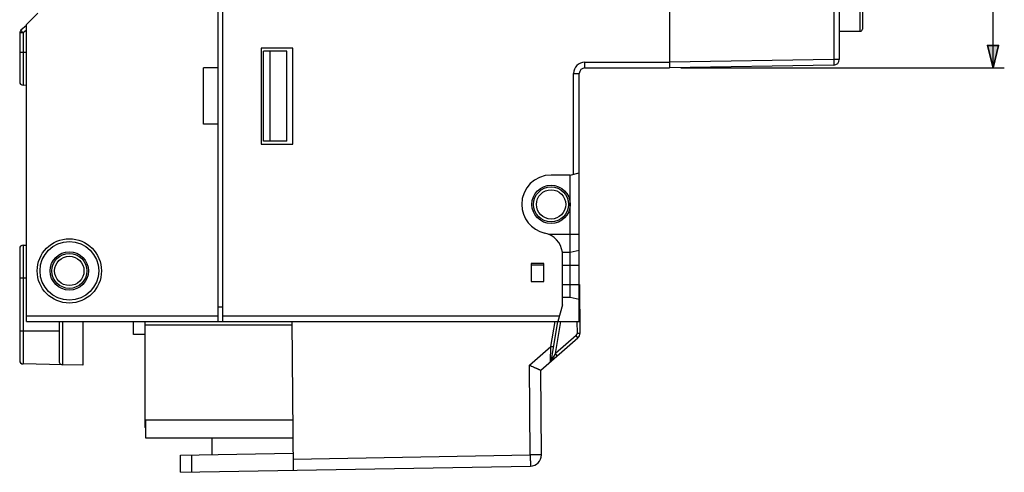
# Model space of a CAD drawing. Header units: inches. Extents: x 27 to 193, y 123 to 258.
# Tile 7 of 9: x 106 to 193, y 123 to 163. Entities that reach past the tile are written whole.
import ezdxf

# ---------------------------------------------------------------- set-up
doc = ezdxf.new("R2010")
doc.units = ezdxf.units.IN
doc.header["$MEASUREMENT"] = 0
for name, color, linetype in [('02___PRT_ALL_AXES', 7, 'Continuous'), ('DESMOLDEO', 7, 'Continuous'), ('REDONDEOS', 7, 'Continuous')]:
    doc.layers.add(name, color=color, linetype=linetype)

# ---------------------------------------------------------------- blocks, each defined once
blk = doc.blocks.new('block 13')
at = {"color": 7, "insert": (191.787, 181.653), "char_height": 4.07811, "attachment_point": 7, "rotation": 90}
blk.add_mtext('\\fMyriad Pro|b0|i0|c0|p34;\\W0.8;45', dxfattribs=at)
blk = doc.blocks.new('block 14')
at = {"color": 7, "lineweight": 25}
blk.add_lwpolyline([(164.611, 204.165), (193.287, 204.165)], dxfattribs=at)
blk = doc.blocks.new('block 15')
at = {"color": 7, "lineweight": 25}
blk.add_lwpolyline([(164.611, 159.165), (193.287, 159.165)], dxfattribs=at)
blk = doc.blocks.new('block 16')
at = {"color": 7, "lineweight": 25}
blk.add_lwpolyline([(192.287, 204.165), (192.287, 181.665)], dxfattribs=at)
blk = doc.blocks.new('block 17')
at = {"color": 7, "lineweight": 25}
blk.add_lwpolyline([(192.287, 159.165), (192.287, 181.665)], dxfattribs=at)
blk = doc.blocks.new('block 19')
h = blk.add_hatch(color=7)
h.dxf.hatch_style = 2
h.paths.add_polyline_path([(192.287, 204.165), (191.787, 202.165), (192.787, 202.165)])
at = {"color": 7, "lineweight": 35}
blk.add_lwpolyline([(192.287, 204.165), (191.787, 202.165), (192.787, 202.165), (192.287, 204.165)], dxfattribs=at)
blk = doc.blocks.new('block 18')
blk.add_blockref('block 19', (0, 0))
blk = doc.blocks.new('block 21')
h = blk.add_hatch(color=7)
h.dxf.hatch_style = 2
h.paths.add_polyline_path([(192.287, 159.165), (192.787, 161.165), (191.787, 161.165)])
at = {"color": 7, "lineweight": 35}
blk.add_lwpolyline([(192.287, 159.165), (192.787, 161.165), (191.787, 161.165), (192.287, 159.165)], dxfattribs=at)
blk = doc.blocks.new('block 20')
blk.add_blockref('block 21', (0, 0))
blk = doc.blocks.new('block 12')
for name in ['block 14', 'block 18', 'block 16', 'block 13', 'block 17', 'block 20', 'block 15']:
    blk.add_blockref(name, (0, 0))
blk = doc.blocks.new('block 512')
at = {"color": 7, "lineweight": 25}
blk.add_lwpolyline([(120.27, 123.299), (151.276, 123.84)], dxfattribs=at)
blk = doc.blocks.new('block 513')
at = {"color": 7, "lineweight": 25}
blk.add_lwpolyline([(130.26, 124.473), (151.267, 124.84)], dxfattribs=at)
blk = doc.blocks.new('block 514')
at = {"color": 7, "lineweight": 25}
blk.add_lwpolyline([(120.257, 124.812), (130.256, 124.987)], dxfattribs=at)
blk = doc.blocks.new('block 515')
at = {"color": 7, "lineweight": 25}
blk.add_lwpolyline([(152.258, 124.849), (151.267, 124.84)], dxfattribs=at)
blk = doc.blocks.new('block 516')
at = {"color": 7, "lineweight": 25}
blk.add_lwpolyline([(117.161, 126.365), (130.244, 126.365)], dxfattribs=at)
blk = doc.blocks.new('block 517')
at = {"color": 7, "lineweight": 25}
blk.add_lwpolyline([(117.161, 127.265), (117.111, 127.265)], dxfattribs=at)
blk = doc.blocks.new('block 518')
at = {"color": 7, "lineweight": 25}
blk.add_lwpolyline([(117.111, 127.565), (117.161, 127.565)], dxfattribs=at)
blk = doc.blocks.new('block 519')
at = {"color": 7, "lineweight": 25}
blk.add_lwpolyline([(117.111, 127.965), (130.23, 127.965)], dxfattribs=at)
blk = doc.blocks.new('block 520')
at = {"color": 7, "lineweight": 25}
blk.add_lwpolyline([(155.664, 135.618), (155.414, 135.615)], dxfattribs=at)
blk = doc.blocks.new('block 521')
at = {"color": 7, "lineweight": 25}
blk.add_lwpolyline([(117.111, 135.515), (116.111, 135.515)], dxfattribs=at)
blk = doc.blocks.new('block 522')
at = {"color": 7, "lineweight": 25}
blk.add_lwpolyline([(123.611, 137.965), (124.011, 137.968)], dxfattribs=at)
blk = doc.blocks.new('block 523')
at = {"color": 7, "lineweight": 25}
blk.add_lwpolyline([(130.157, 136.365), (117.111, 136.365)], dxfattribs=at)
blk = doc.blocks.new('block 524')
at = {"color": 7, "lineweight": 25}
blk.add_lwpolyline([(106.611, 136.665), (155.612, 136.665)], dxfattribs=at)
blk = doc.blocks.new('block 525')
at = {"color": 7, "lineweight": 25}
blk.add_lwpolyline([(155.653, 136.665), (155.655, 136.665)], dxfattribs=at)
blk = doc.blocks.new('block 526')
at = {"color": 7, "lineweight": 25}
blk.add_lwpolyline([(106.611, 137.165), (123.611, 137.165)], dxfattribs=at)
blk = doc.blocks.new('block 527')
at = {"color": 7, "lineweight": 25}
blk.add_lwpolyline([(124.011, 137.165), (153.843, 137.165)], dxfattribs=at)
blk = doc.blocks.new('block 528')
at = {"color": 7, "lineweight": 25}
blk.add_lwpolyline([(154.811, 138.815), (154.112, 138.815)], dxfattribs=at)
blk = doc.blocks.new('block 529')
at = {"color": 7, "lineweight": 25}
blk.add_lwpolyline([(154.112, 139.965), (155.612, 139.965)], dxfattribs=at)
blk = doc.blocks.new('block 530')
at = {"color": 7, "lineweight": 25}
blk.add_lwpolyline([(151.361, 140.215), (152.461, 140.215)], dxfattribs=at)
blk = doc.blocks.new('block 531')
at = {"color": 7, "lineweight": 25}
blk.add_lwpolyline([(106.611, 136.665), (106.611, 163.015)], dxfattribs=at)
blk = doc.blocks.new('block 534')
at = {"color": 7, "lineweight": 25}
blk.add_lwpolyline([(154.811, 142.815), (155.612, 143.015)], dxfattribs=at)
blk = doc.blocks.new('block 535')
at = {"color": 7, "lineweight": 25}
blk.add_lwpolyline([(152.461, 141.665), (151.361, 141.665)], dxfattribs=at)
blk = doc.blocks.new('block 536')
at = {"color": 7, "lineweight": 25}
blk.add_lwpolyline([(154.112, 141.665), (155.612, 141.665)], dxfattribs=at)
blk = doc.blocks.new('block 537')
at = {"color": 7, "lineweight": 25}
blk.add_lwpolyline([(152.461, 141.815), (151.361, 141.815)], dxfattribs=at)
blk = doc.blocks.new('block 538')
at = {"color": 7, "lineweight": 25}
blk.add_lwpolyline([(154.112, 142.815), (154.811, 142.815)], dxfattribs=at)
blk = doc.blocks.new('block 539')
at = {"color": 7, "lineweight": 25}
blk.add_lwpolyline([(152.902, 144.415), (155.612, 144.415)], dxfattribs=at)
blk = doc.blocks.new('block 540')
at = {"color": 7, "lineweight": 25}
blk.add_lwpolyline([(155.612, 138.615), (154.811, 138.815)], dxfattribs=at)
blk = doc.blocks.new('block 542')
at = {"color": 7, "lineweight": 25}
blk.add_lwpolyline([(154.811, 149.665), (155.612, 149.865)], dxfattribs=at)
blk = doc.blocks.new('block 543')
at = {"color": 7, "lineweight": 25}
blk.add_lwpolyline([(154.811, 149.665), (153.111, 149.665)], dxfattribs=at)
blk = doc.blocks.new('block 544')
at = {"color": 7, "lineweight": 25}
blk.add_lwpolyline([(116.111, 135.515), (116.111, 136.665)], dxfattribs=at)
blk = doc.blocks.new('block 545')
at = {"color": 7, "lineweight": 25}
blk.add_lwpolyline([(127.411, 152.415), (130.212, 152.415)], dxfattribs=at)
blk = doc.blocks.new('block 546')
at = {"color": 7, "lineweight": 25}
blk.add_lwpolyline([(129.703, 152.665), (127.612, 152.665)], dxfattribs=at)
blk = doc.blocks.new('block 547')
at = {"color": 7, "lineweight": 25}
blk.add_lwpolyline([(123.611, 154.165), (122.311, 154.165)], dxfattribs=at)
blk = doc.blocks.new('block 548')
at = {"color": 7, "lineweight": 25}
blk.add_lwpolyline([(120.27, 123.299), (120.257, 124.812)], dxfattribs=at)
blk = doc.blocks.new('block 549')
at = {"color": 7, "lineweight": 25}
blk.add_lwpolyline([(121.27, 123.317), (121.257, 124.83)], dxfattribs=at)
blk = doc.blocks.new('block 550')
at = {"color": 7, "lineweight": 25}
blk.add_lwpolyline([(117.111, 136.665), (117.111, 127.265)], dxfattribs=at)
blk = doc.blocks.new('block 553')
at = {"color": 7, "lineweight": 25}
blk.add_lwpolyline([(117.161, 127.965), (117.161, 126.365)], dxfattribs=at)
blk = doc.blocks.new('block 557')
at = {"color": 7, "lineweight": 25}
blk.add_lwpolyline([(178.17, 159.419), (163.611, 159.165)], dxfattribs=at)
blk = doc.blocks.new('block 558')
at = {"color": 7, "lineweight": 25}
blk.add_lwpolyline([(155.111, 158.665), (155.612, 158.665)], dxfattribs=at)
blk = doc.blocks.new('block 559')
at = {"color": 7, "lineweight": 25}
blk.add_lwpolyline([(123.611, 159.165), (122.311, 159.165)], dxfattribs=at)
blk = doc.blocks.new('block 560')
at = {"color": 7, "lineweight": 25}
blk.add_lwpolyline([(156.111, 159.165), (163.611, 159.165)], dxfattribs=at)
blk = doc.blocks.new('block 561')
at = {"color": 7, "lineweight": 25}
blk.add_lwpolyline([(153.662, 133.639), (153.497, 133.827)], dxfattribs=at)
blk = doc.blocks.new('block 563')
at = {"color": 7, "lineweight": 25}
blk.add_lwpolyline([(123.044, 126.365), (123.057, 124.861)], dxfattribs=at)
blk = doc.blocks.new('block 565')
at = {"color": 7, "lineweight": 25}
blk.add_lwpolyline([(122.311, 154.165), (122.311, 159.165)], dxfattribs=at)
blk = doc.blocks.new('block 566')
at = {"color": 7, "lineweight": 25}
blk.add_lwpolyline([(123.611, 136.665), (123.611, 226.665)], dxfattribs=at)
blk = doc.blocks.new('block 567')
at = {"color": 7, "lineweight": 25}
blk.add_lwpolyline([(124.011, 136.665), (124.011, 226.665)], dxfattribs=at)
blk = doc.blocks.new('block 570')
at = {"color": 7, "lineweight": 25}
blk.add_lwpolyline([(178.17, 159.919), (163.611, 159.665)], dxfattribs=at)
blk = doc.blocks.new('block 571')
at = {"color": 7, "lineweight": 25}
blk.add_lwpolyline([(156.111, 159.665), (163.611, 159.665)], dxfattribs=at)
blk = doc.blocks.new('block 572')
at = {"color": 7, "lineweight": 25}
blk.add_lwpolyline([(178.661, 159.919), (178.17, 159.919)], dxfattribs=at)
blk = doc.blocks.new('block 573')
at = {"color": 7, "lineweight": 25}
blk.add_lwpolyline([(129.703, 160.665), (127.612, 160.665)], dxfattribs=at)
blk = doc.blocks.new('block 574')
at = {"color": 7, "lineweight": 25}
blk.add_lwpolyline([(130.212, 160.915), (127.411, 160.915)], dxfattribs=at)
blk = doc.blocks.new('block 575')
at = {"color": 7, "lineweight": 25}
blk.add_lwpolyline([(155.493, 135.237), (155.329, 135.425)], dxfattribs=at)
blk = doc.blocks.new('block 576')
at = {"color": 7, "lineweight": 25}
blk.add_lwpolyline([(130.269, 123.474), (130.154, 136.665)], dxfattribs=at)
blk = doc.blocks.new('block 578')
at = {"color": 7, "lineweight": 25}
blk.add_lwpolyline([(127.411, 160.915), (127.411, 152.415)], dxfattribs=at)
blk = doc.blocks.new('block 580')
at = {"color": 7, "lineweight": 25}
blk.add_lwpolyline([(127.612, 152.665), (127.612, 160.665)], dxfattribs=at)
blk = doc.blocks.new('block 582')
at = {"color": 7, "lineweight": 25}
blk.add_lwpolyline([(128.226, 152.665), (128.226, 160.665)], dxfattribs=at)
blk = doc.blocks.new('block 584')
at = {"color": 7, "lineweight": 25}
blk.add_lwpolyline([(129.703, 152.665), (129.703, 160.665)], dxfattribs=at)
blk = doc.blocks.new('block 590')
at = {"color": 7, "lineweight": 25}
blk.add_lwpolyline([(130.212, 152.415), (130.212, 160.915)], dxfattribs=at)
blk = doc.blocks.new('block 592')
at = {"color": 7, "lineweight": 25}
blk.add_lwpolyline([(107.611, 164.015), (106.611, 163.015)], dxfattribs=at)
blk = doc.blocks.new('block 600')
at = {"color": 7, "lineweight": 25}
blk.add_lwpolyline([(151.267, 124.84), (151.197, 132.808)], dxfattribs=at)
blk = doc.blocks.new('block 601')
at = {"color": 7, "lineweight": 25}
blk.add_lwpolyline([(152.258, 124.849), (152.193, 132.357)], dxfattribs=at)
blk = doc.blocks.new('block 603')
at = {"color": 7, "lineweight": 25}
blk.add_lwpolyline([(151.361, 141.815), (151.361, 140.215)], dxfattribs=at)
blk = doc.blocks.new('block 604')
at = {"color": 7, "lineweight": 25}
blk.add_lwpolyline([(152.461, 140.215), (152.461, 141.815)], dxfattribs=at)
blk = doc.blocks.new('block 612')
at = {"color": 7, "lineweight": 25}
blk.add_lwpolyline([(155.405, 136.665), (155.414, 135.615)], dxfattribs=at)
blk = doc.blocks.new('block 613')
at = {"color": 7, "lineweight": 25}
blk.add_lwpolyline([(155.626, 139.965), (155.664, 135.618)], dxfattribs=at)
blk = doc.blocks.new('block 614')
at = {"color": 7, "lineweight": 25}
blk.add_lwpolyline([(154.112, 138.165), (154.112, 142.815)], dxfattribs=at)
blk = doc.blocks.new('block 616')
at = {"color": 7, "lineweight": 25}
blk.add_lwpolyline([(154.811, 138.815), (154.811, 149.665)], dxfattribs=at)
blk = doc.blocks.new('block 618')
at = {"color": 7, "lineweight": 25}
blk.add_lwpolyline([(155.111, 149.74), (155.111, 158.665)], dxfattribs=at)
blk = doc.blocks.new('block 620')
at = {"color": 7, "lineweight": 25}
blk.add_lwpolyline([(155.612, 136.665), (155.612, 158.665)], dxfattribs=at)
blk = doc.blocks.new('block 622')
at = {"color": 7, "lineweight": 25}
blk.add_lwpolyline([(156.111, 159.165), (156.111, 159.665)], dxfattribs=at)
blk = doc.blocks.new('block 640')
at = {"color": 7, "lineweight": 25}
blk.add_lwpolyline([(153.1, 134.468), (153.467, 136.665)], dxfattribs=at)
blk = doc.blocks.new('block 641')
at = {"color": 7, "lineweight": 25}
blk.add_lwpolyline([(153.15, 133.268), (153.719, 136.665)], dxfattribs=at)
blk = doc.blocks.new('block 642')
at = {"color": 7, "lineweight": 25}
blk.add_lwpolyline([(153.497, 133.827), (153.972, 136.665)], dxfattribs=at)
blk = doc.blocks.new('block 658')
at = {"color": 7, "lineweight": 25}
blk.add_lwpolyline([(163.611, 204.165), (163.611, 159.165)], dxfattribs=at)
blk = doc.blocks.new('block 667')
at = {"color": 7, "lineweight": 25}
blk.add_lwpolyline([(154.112, 138.165), (153.709, 136.665)], dxfattribs=at)
blk = doc.blocks.new('block 690')
at = {"color": 7, "lineweight": 25}
blk.add_lwpolyline([(178.17, 170.765), (178.17, 159.919)], dxfattribs=at)
blk = doc.blocks.new('block 694')
at = {"color": 7, "lineweight": 25}
blk.add_lwpolyline([(178.661, 170.765), (178.661, 159.919)], dxfattribs=at)
blk = doc.blocks.new('block 695')
at = {"color": 7, "lineweight": 25}
blk.add_lwpolyline([(180.512, 162.415), (180.512, 167.665)], dxfattribs=at)
blk = doc.blocks.new('block 696')
at = {"color": 7, "lineweight": 25}
blk.add_lwpolyline([(180.712, 167.464), (180.712, 162.615)], dxfattribs=at)
blk = doc.blocks.new('block 701')
at = {"color": 7, "lineweight": 25}
blk.add_lwpolyline([(151.197, 132.808), (153.1, 134.468)], dxfattribs=at)
blk = doc.blocks.new('block 711')
at = {"color": 7, "lineweight": 25}
blk.add_lwpolyline([(155.329, 135.425), (153.497, 133.827)], dxfattribs=at)
blk = doc.blocks.new('block 712')
at = {"color": 7, "lineweight": 25}
blk.add_lwpolyline([(152.193, 132.357), (155.493, 135.237)], dxfattribs=at)
blk = doc.blocks.new('block 883')
at = {"color": 7, "lineweight": 25}
blk.add_open_spline([(113.261, 141.165), (113.261, 142.739), (111.985, 144.015), (110.412, 144.015), (108.837, 144.015), (107.561, 142.739), (107.561, 141.165), (107.561, 139.591), (108.837, 138.315), (110.412, 138.315), (111.985, 138.315), (113.261, 139.591), (113.261, 141.165), (113.261, 141.165), (113.261, 141.165), (113.261, 141.165)], degree=3, knots=[0, 0, 0, 0, 1, 1, 1, 2, 2, 2, 3, 3, 3, 4, 4, 4, 5, 5, 5, 5], dxfattribs=at)
blk = doc.blocks.new('block 884')
at = {"color": 7, "lineweight": 25}
blk.add_open_spline([(113.012, 141.165), (113.012, 142.601), (111.847, 143.765), (110.412, 143.765), (108.975, 143.765), (107.812, 142.601), (107.812, 141.165), (107.812, 139.729), (108.975, 138.565), (110.412, 138.565), (111.847, 138.565), (113.012, 139.729), (113.012, 141.165), (113.012, 141.165), (113.012, 141.165), (113.012, 141.165)], degree=3, knots=[0, 0, 0, 0, 1, 1, 1, 2, 2, 2, 3, 3, 3, 4, 4, 4, 5, 5, 5, 5], dxfattribs=at)
blk = doc.blocks.new('block 885')
at = {"color": 7, "lineweight": 25}
blk.add_open_spline([(112.111, 141.165), (112.111, 142.104), (111.35, 142.865), (110.412, 142.865), (109.472, 142.865), (108.711, 142.104), (108.711, 141.165), (108.711, 140.226), (109.472, 139.465), (110.412, 139.465), (111.35, 139.465), (112.111, 140.226), (112.111, 141.165), (112.111, 141.165), (112.111, 141.165), (112.111, 141.165)], degree=3, knots=[0, 0, 0, 0, 1, 1, 1, 2, 2, 2, 3, 3, 3, 4, 4, 4, 5, 5, 5, 5], dxfattribs=at)
blk = doc.blocks.new('block 886')
at = {"color": 7, "lineweight": 25}
blk.add_open_spline([(111.961, 141.165), (111.961, 142.021), (111.267, 142.715), (110.412, 142.715), (109.555, 142.715), (108.861, 142.021), (108.861, 141.165), (108.861, 140.309), (109.555, 139.615), (110.412, 139.615), (111.267, 139.615), (111.961, 140.309), (111.961, 141.165), (111.961, 141.165), (111.961, 141.165), (111.961, 141.165)], degree=3, knots=[0, 0, 0, 0, 1, 1, 1, 2, 2, 2, 3, 3, 3, 4, 4, 4, 5, 5, 5, 5], dxfattribs=at)
blk = doc.blocks.new('block 891')
at = {"color": 7, "lineweight": 25}
blk.add_open_spline([(153.111, 149.665), (151.675, 149.665), (150.511, 148.501), (150.511, 147.065), (150.511, 145.844), (151.362, 144.787), (152.555, 144.526)], degree=3, knots=[0, 0, 0, 0, 1, 1, 1, 2, 2, 2, 2], dxfattribs=at)
blk = doc.blocks.new('block 892')
at = {"color": 7, "lineweight": 25}
blk.add_open_spline([(154.112, 142.815), (154.008, 143.658), (153.384, 144.344), (152.555, 144.526)], degree=3, dxfattribs=at)
blk = doc.blocks.new('block 893')
at = {"color": 7, "lineweight": 25}
blk.add_open_spline([(154.811, 147.065), (154.811, 148.004), (154.05, 148.765), (153.111, 148.765), (152.173, 148.765), (151.411, 148.004), (151.411, 147.065), (151.411, 146.126), (152.173, 145.365), (153.111, 145.365), (154.05, 145.365), (154.811, 146.126), (154.811, 147.065), (154.811, 147.065), (154.811, 147.065), (154.811, 147.065)], degree=3, knots=[0, 0, 0, 0, 1, 1, 1, 2, 2, 2, 3, 3, 3, 4, 4, 4, 5, 5, 5, 5], dxfattribs=at)
blk = doc.blocks.new('block 894')
at = {"color": 7, "lineweight": 25}
blk.add_open_spline([(154.661, 147.065), (154.661, 147.921), (153.968, 148.615), (153.111, 148.615), (152.255, 148.615), (151.561, 147.921), (151.561, 147.065), (151.561, 146.209), (152.255, 145.515), (153.111, 145.515), (153.968, 145.515), (154.661, 146.209), (154.661, 147.065), (154.661, 147.065), (154.661, 147.065), (154.661, 147.065)], degree=3, knots=[0, 0, 0, 0, 1, 1, 1, 2, 2, 2, 3, 3, 3, 4, 4, 4, 5, 5, 5, 5], dxfattribs=at)
blk = doc.blocks.new('block 895')
at = {"color": 7, "lineweight": 25}
blk.add_open_spline([(154.411, 147.065), (154.411, 147.783), (153.829, 148.365), (153.111, 148.365), (152.393, 148.365), (151.811, 147.783), (151.811, 147.065), (151.811, 146.347), (152.393, 145.765), (153.111, 145.765), (153.829, 145.765), (154.411, 146.347), (154.411, 147.065), (154.411, 147.065), (154.411, 147.065), (154.411, 147.065)], degree=3, knots=[0, 0, 0, 0, 1, 1, 1, 2, 2, 2, 3, 3, 3, 4, 4, 4, 5, 5, 5, 5], dxfattribs=at)
blk = doc.blocks.new('block 896')
at = {"color": 7, "lineweight": 25}
blk.add_open_spline([(151.276, 123.84), (151.824, 123.85), (152.263, 124.3), (152.258, 124.849)], degree=3, dxfattribs=at)
blk = doc.blocks.new('block 897')
at = {"color": 7, "lineweight": 25}
blk.add_open_spline([(156.111, 159.665), (155.559, 159.665), (155.111, 159.217), (155.111, 158.665)], degree=3, dxfattribs=at)
blk = doc.blocks.new('block 898')
at = {"color": 7, "lineweight": 25}
blk.add_open_spline([(155.493, 135.237), (155.603, 135.332), (155.665, 135.472), (155.664, 135.618)], degree=3, dxfattribs=at)
blk = doc.blocks.new('block 899')
at = {"color": 7, "lineweight": 25}
blk.add_open_spline([(178.17, 159.419), (178.443, 159.424), (178.661, 159.646), (178.661, 159.919)], degree=3, dxfattribs=at)
blk = doc.blocks.new('block 900')
at = {"color": 7, "lineweight": 25}
blk.add_open_spline([(156.111, 159.165), (155.835, 159.165), (155.612, 158.941), (155.612, 158.665)], degree=3, dxfattribs=at)
blk = doc.blocks.new('block 901')
at = {"color": 7, "lineweight": 25}
blk.add_open_spline([(153.068, 133.121), (153.112, 133.159), (153.141, 133.211), (153.15, 133.268)], degree=3, dxfattribs=at)
blk = doc.blocks.new('block 902')
at = {"color": 7, "lineweight": 25}
blk.add_open_spline([(155.329, 135.425), (155.383, 135.473), (155.415, 135.542), (155.414, 135.615)], degree=3, dxfattribs=at)
blk = doc.blocks.new('block 904')
at = {"color": 7, "lineweight": 25}
blk.add_open_spline([(180.512, 162.415), (180.623, 162.415), (180.712, 162.505), (180.712, 162.615)], degree=3, dxfattribs=at)
blk = doc.blocks.new('block 1033')
at = {"color": 7, "lineweight": 25}
blk.add_lwpolyline([(153.497, 133.827), (153.15, 133.268)], dxfattribs=at)
blk = doc.blocks.new('block 1034')
at = {"color": 7, "lineweight": 25}
blk.add_open_spline([(153.1, 134.468), (153.116, 134.466), (153.131, 134.463), (153.148, 134.46), (153.163, 134.458), (153.178, 134.455), (153.193, 134.452), (153.208, 134.45), (153.222, 134.448), (153.236, 134.446), (153.248, 134.443), (153.26, 134.441), (153.273, 134.439), (153.283, 134.438), (153.293, 134.436), (153.303, 134.434), (153.307, 134.433), (153.311, 134.433), (153.315, 134.432), (153.319, 134.431), (153.322, 134.431), (153.326, 134.43), (153.328, 134.43), (153.331, 134.429), (153.334, 134.429), (153.336, 134.429), (153.338, 134.428), (153.339, 134.428), (153.341, 134.428), (153.341, 134.427), (153.343, 134.427)], degree=3, knots=[0, 0, 0, 0, 1, 1, 1, 2, 2, 2, 3, 3, 3, 4, 4, 4, 5, 5, 5, 6, 6, 6, 7, 7, 7, 8, 8, 8, 9, 9, 9, 10, 10, 10, 10], dxfattribs=at)
blk = doc.blocks.new('block 1035')
at = {"color": 7, "lineweight": 25}
blk.add_open_spline([(151.267, 124.84), (151.268, 124.775), (151.269, 124.71), (151.27, 124.645), (151.271, 124.583), (151.272, 124.52), (151.273, 124.458), (151.273, 124.4), (151.274, 124.342), (151.275, 124.285), (151.275, 124.258), (151.276, 124.232), (151.276, 124.206), (151.276, 124.182), (151.276, 124.157), (151.277, 124.133), (151.277, 124.111), (151.277, 124.089), (151.277, 124.067), (151.277, 124.048), (151.277, 124.028), (151.277, 124.009), (151.278, 123.992), (151.278, 123.975), (151.278, 123.958), (151.278, 123.945), (151.278, 123.93), (151.278, 123.916), (151.278, 123.905), (151.277, 123.894), (151.277, 123.883), (151.277, 123.879), (151.277, 123.875), (151.277, 123.87), (151.277, 123.867), (151.277, 123.863), (151.277, 123.859), (151.277, 123.857), (151.277, 123.854), (151.277, 123.851), (151.277, 123.849), (151.277, 123.847), (151.276, 123.845), (151.276, 123.844), (151.276, 123.843), (151.276, 123.842)], degree=3, knots=[0, 0, 0, 0, 1, 1, 1, 2, 2, 2, 3, 3, 3, 4, 4, 4, 5, 5, 5, 6, 6, 6, 7, 7, 7, 8, 8, 8, 9, 9, 9, 10, 10, 10, 11, 11, 11, 12, 12, 12, 13, 13, 13, 14, 14, 14, 15, 15, 15, 15], dxfattribs=at)
blk = doc.blocks.new('block 1036')
at = {"color": 7, "lineweight": 25}
blk.add_open_spline([(151.197, 132.808), (151.26, 132.781), (151.322, 132.753), (151.384, 132.725), (151.444, 132.697), (151.504, 132.67), (151.564, 132.643), (151.621, 132.618), (151.677, 132.592), (151.733, 132.567), (151.76, 132.555), (151.786, 132.543), (151.812, 132.531), (151.836, 132.52), (151.861, 132.509), (151.885, 132.498), (151.908, 132.488), (151.93, 132.478), (151.952, 132.468), (151.973, 132.458), (151.993, 132.449), (152.013, 132.44), (152.031, 132.432), (152.049, 132.424), (152.066, 132.416), (152.081, 132.409), (152.096, 132.402), (152.111, 132.396), (152.117, 132.393), (152.123, 132.39), (152.13, 132.387), (152.135, 132.384), (152.141, 132.382), (152.146, 132.379), (152.151, 132.377), (152.156, 132.375), (152.16, 132.373), (152.164, 132.371), (152.168, 132.369), (152.172, 132.367), (152.175, 132.366), (152.178, 132.364), (152.181, 132.363), (152.183, 132.362), (152.185, 132.361), (152.187, 132.36), (152.188, 132.359), (152.189, 132.359), (152.19, 132.359), (152.192, 132.357), (152.192, 132.357), (152.193, 132.357)], degree=3, knots=[0, 0, 0, 0, 1, 1, 1, 2, 2, 2, 3, 3, 3, 4, 4, 4, 5, 5, 5, 6, 6, 6, 7, 7, 7, 8, 8, 8, 9, 9, 9, 10, 10, 10, 11, 11, 11, 12, 12, 12, 13, 13, 13, 14, 14, 14, 15, 15, 15, 16, 16, 16, 17, 17, 17, 17], dxfattribs=at)
blk = doc.blocks.new('block 1037')
at = {"color": 7, "lineweight": 25}
blk.add_lwpolyline([(153.068, 133.121), (153.1, 134.468)], dxfattribs=at)
blk = doc.blocks.new('block 1038')
at = {"color": 7, "lineweight": 25}
blk.add_open_spline([(178.17, 159.919), (178.171, 159.887), (178.171, 159.854), (178.172, 159.822), (178.172, 159.79), (178.172, 159.759), (178.173, 159.728), (178.173, 159.699), (178.173, 159.67), (178.173, 159.641), (178.173, 159.616), (178.174, 159.591), (178.174, 159.566), (178.174, 159.555), (178.174, 159.544), (178.174, 159.533), (178.173, 159.523), (178.173, 159.513), (178.173, 159.503), (178.173, 159.495), (178.173, 159.487), (178.173, 159.478), (178.173, 159.471), (178.173, 159.464), (178.173, 159.457), (178.173, 159.452), (178.172, 159.446), (178.172, 159.441), (178.172, 159.437), (178.172, 159.432), (178.172, 159.429), (178.171, 159.427), (178.171, 159.425), (178.171, 159.422), (178.171, 159.421), (178.171, 159.419), (178.17, 159.419)], degree=3, knots=[0, 0, 0, 0, 1, 1, 1, 2, 2, 2, 3, 3, 3, 4, 4, 4, 5, 5, 5, 6, 6, 6, 7, 7, 7, 8, 8, 8, 9, 9, 9, 10, 10, 10, 11, 11, 11, 12, 12, 12, 12], dxfattribs=at)
blk = doc.blocks.new('block 1093')
at = {"layer": '02___PRT_ALL_AXES', "color": 7, "lineweight": 25}
blk.add_lwpolyline([(178.661, 162.415), (180.512, 162.415)], dxfattribs=at)
blk = doc.blocks.new('block 1098')
at = {"layer": '02___PRT_ALL_AXES', "color": 7, "lineweight": 25}
blk.add_open_spline([(111.711, 141.165), (111.711, 141.883), (111.129, 142.465), (110.412, 142.465), (109.694, 142.465), (109.111, 141.883), (109.111, 141.165), (109.111, 140.447), (109.694, 139.865), (110.412, 139.865), (111.129, 139.865), (111.711, 140.447), (111.711, 141.165), (111.711, 141.165), (111.711, 141.165), (111.711, 141.165)], degree=3, knots=[0, 0, 0, 0, 1, 1, 1, 2, 2, 2, 3, 3, 3, 4, 4, 4, 5, 5, 5, 5], dxfattribs=at)
blk = doc.blocks.new('block 1100')
at = {"layer": 'REDONDEOS', "color": 7, "lineweight": 25}
blk.add_lwpolyline([(109.511, 135.815), (106.011, 135.815)], dxfattribs=at)
blk = doc.blocks.new('block 1101')
at = {"layer": 'REDONDEOS', "color": 7, "lineweight": 25}
blk.add_lwpolyline([(111.611, 132.815), (109.806, 132.847)], dxfattribs=at)
blk = doc.blocks.new('block 1102')
at = {"layer": 'REDONDEOS', "color": 7, "lineweight": 25}
blk.add_lwpolyline([(106.011, 140.537), (106.611, 140.537)], dxfattribs=at)
blk = doc.blocks.new('block 1103')
at = {"layer": 'REDONDEOS', "color": 7, "lineweight": 25}
blk.add_lwpolyline([(106.011, 162.274), (106.011, 157.93)], dxfattribs=at)
blk = doc.blocks.new('block 1104')
at = {"layer": 'REDONDEOS', "color": 7, "lineweight": 25}
blk.add_lwpolyline([(106.011, 143.144), (106.011, 133.208)], dxfattribs=at)
blk = doc.blocks.new('block 1105')
at = {"layer": 'REDONDEOS', "color": 7, "lineweight": 25}
blk.add_lwpolyline([(106.306, 162.274), (106.306, 157.629)], dxfattribs=at)
blk = doc.blocks.new('block 1106')
at = {"layer": 'REDONDEOS', "color": 7, "lineweight": 25}
blk.add_lwpolyline([(106.306, 143.444), (106.306, 132.908)], dxfattribs=at)
blk = doc.blocks.new('block 1107')
at = {"layer": 'REDONDEOS', "color": 7, "lineweight": 25}
blk.add_lwpolyline([(109.511, 136.665), (109.511, 133.16)], dxfattribs=at)
blk = doc.blocks.new('block 1108')
at = {"layer": 'REDONDEOS', "color": 7, "lineweight": 25}
blk.add_lwpolyline([(109.806, 136.665), (109.806, 132.847)], dxfattribs=at)
blk = doc.blocks.new('block 1109')
at = {"layer": 'REDONDEOS', "color": 7, "lineweight": 25}
blk.add_lwpolyline([(106.611, 160.537), (106.011, 160.537)], dxfattribs=at)
blk = doc.blocks.new('block 1110')
at = {"layer": 'REDONDEOS', "color": 7, "lineweight": 25}
blk.add_lwpolyline([(106.306, 162.274), (106.011, 162.274)], dxfattribs=at)
blk = doc.blocks.new('block 1112')
at = {"layer": 'REDONDEOS', "color": 7, "lineweight": 25}
blk.add_lwpolyline([(106.611, 162.918), (106.119, 162.504)], dxfattribs=at)
blk = doc.blocks.new('block 1114')
at = {"layer": 'REDONDEOS', "color": 7, "lineweight": 25}
blk.add_lwpolyline([(106.611, 162.53), (106.306, 162.274)], dxfattribs=at)
blk = doc.blocks.new('block 1115')
at = {"layer": 'REDONDEOS', "color": 7, "lineweight": 25}
blk.add_open_spline([(106.242, 162.351), (106.263, 162.326), (106.285, 162.3), (106.306, 162.274)], degree=3, dxfattribs=at)
blk = doc.blocks.new('block 1116')
at = {"layer": 'REDONDEOS', "color": 7, "lineweight": 25}
blk.add_open_spline([(106.011, 157.929), (106.011, 157.766), (106.142, 157.632), (106.306, 157.629)], degree=3, dxfattribs=at)
blk = doc.blocks.new('block 1117')
at = {"layer": 'REDONDEOS', "color": 7, "lineweight": 25}
blk.add_open_spline([(106.306, 143.444), (106.142, 143.441), (106.011, 143.308), (106.011, 143.144)], degree=3, dxfattribs=at)
blk = doc.blocks.new('block 1118')
at = {"layer": 'REDONDEOS', "color": 7, "lineweight": 25}
blk.add_open_spline([(106.011, 133.208), (106.011, 133.044), (106.142, 132.91), (106.306, 132.908)], degree=3, dxfattribs=at)
blk = doc.blocks.new('block 1119')
at = {"layer": 'REDONDEOS', "color": 7, "lineweight": 25}
blk.add_open_spline([(109.537, 133.025), (109.584, 132.918), (109.689, 132.849), (109.806, 132.847)], degree=3, dxfattribs=at)
blk = doc.blocks.new('block 1120')
at = {"layer": 'REDONDEOS', "color": 7, "lineweight": 25}
blk.add_open_spline([(106.119, 162.504), (106.051, 162.447), (106.011, 162.363), (106.011, 162.274)], degree=3, dxfattribs=at)
blk = doc.blocks.new('block 1121')
at = {"layer": 'REDONDEOS', "color": 7, "lineweight": 25}
blk.add_open_spline([(106.119, 162.504), (106.118, 162.503), (106.119, 162.502), (106.12, 162.501), (106.124, 162.498), (106.125, 162.495), (106.127, 162.493), (106.129, 162.488), (106.133, 162.484), (106.137, 162.479), (106.142, 162.473), (106.146, 162.467), (106.151, 162.461), (106.157, 162.454), (106.163, 162.446), (106.17, 162.439), (106.177, 162.43), (106.184, 162.421), (106.191, 162.413), (106.208, 162.392), (106.225, 162.372), (106.242, 162.351)], degree=3, knots=[0, 0, 0, 0, 1, 1, 1, 2, 2, 2, 3, 3, 3, 4, 4, 4, 5, 5, 5, 6, 6, 6, 7, 7, 7, 7], dxfattribs=at)
blk = doc.blocks.new('block 1122')
at = {"layer": 'REDONDEOS', "color": 7, "lineweight": 25}
blk.add_open_spline([(109.511, 133.155), (109.511, 133.143), (109.512, 133.131), (109.513, 133.119), (109.516, 133.087), (109.524, 133.055), (109.537, 133.025)], degree=3, knots=[0, 0, 0, 0, 1, 1, 1, 2, 2, 2, 2], dxfattribs=at)
blk = doc.blocks.new('block 1123')
at = {"layer": 'DESMOLDEO', "color": 7, "lineweight": 25}
blk.add_lwpolyline([(109.806, 132.847), (106.306, 132.908)], dxfattribs=at)
blk = doc.blocks.new('block 1124')
at = {"layer": 'DESMOLDEO', "color": 7, "lineweight": 25}
blk.add_lwpolyline([(106.306, 143.444), (106.611, 143.449)], dxfattribs=at)
blk = doc.blocks.new('block 1126')
at = {"layer": 'DESMOLDEO', "color": 7, "lineweight": 25}
blk.add_lwpolyline([(111.611, 136.665), (111.611, 132.815)], dxfattribs=at)
blk = doc.blocks.new('block 1128')
at = {"layer": 'DESMOLDEO', "color": 7, "lineweight": 25}
blk.add_lwpolyline([(106.611, 157.624), (106.306, 157.629)], dxfattribs=at)

msp = doc.modelspace()

# ---------------------------------------------------------------- block references
for name in ['block 566', 'block 567', 'block 658', 'block 12', 'block 690', 'block 694', 'block 695', 'block 696', 'block 592', 'block 531', 'block 904', 'block 574', 'block 578', 'block 573', 'block 580', 'block 582', 'block 584', 'block 590', 'block 570', 'block 572', 'block 899', 'block 1038', 'block 559', 'block 565', 'block 897', 'block 900', 'block 571', 'block 622', 'block 560', 'block 557', 'block 558', 'block 618', 'block 620', 'block 547', 'block 545', 'block 546', 'block 891', 'block 543', 'block 542', 'block 616', 'block 893', 'block 894', 'block 895', 'block 883', 'block 892', 'block 539', 'block 884', 'block 885', 'block 886', 'block 538', 'block 614', 'block 534', 'block 537', 'block 603', 'block 535', 'block 604', 'block 536', 'block 530', 'block 529', 'block 613', 'block 528', 'block 540', 'block 522', 'block 667', 'block 526', 'block 527', 'block 524', 'block 544', 'block 550', 'block 523', 'block 576', 'block 640', 'block 641', 'block 642', 'block 612', 'block 525', 'block 521', 'block 711', 'block 902', 'block 575', 'block 520', 'block 898', 'block 701', 'block 712', 'block 1037', 'block 1034', 'block 1033', 'block 561', 'block 600', 'block 1036', 'block 901', 'block 601', 'block 519', 'block 518', 'block 553', 'block 517', 'block 516', 'block 563', 'block 514', 'block 548', 'block 549', 'block 513', 'block 515', 'block 1035', 'block 896', 'block 512']:
    msp.add_blockref(name, (0, 0))
at = {"layer": '02___PRT_ALL_AXES'}
for name in ['block 1093', 'block 1098']:
    msp.add_blockref(name, (0, 0), dxfattribs=at)
at = {"layer": 'DESMOLDEO'}
for name in ['block 1128', 'block 1124', 'block 1126', 'block 1123']:
    msp.add_blockref(name, (0, 0), dxfattribs=at)
at = {"layer": 'REDONDEOS'}
for name in ['block 1120', 'block 1121', 'block 1112', 'block 1115', 'block 1114', 'block 1103', 'block 1110', 'block 1105', 'block 1109', 'block 1116', 'block 1117', 'block 1104', 'block 1106', 'block 1102', 'block 1107', 'block 1108', 'block 1100', 'block 1118', 'block 1122', 'block 1119', 'block 1101']:
    msp.add_blockref(name, (0, 0), dxfattribs=at)

doc.saveas('drawing.dxf')
